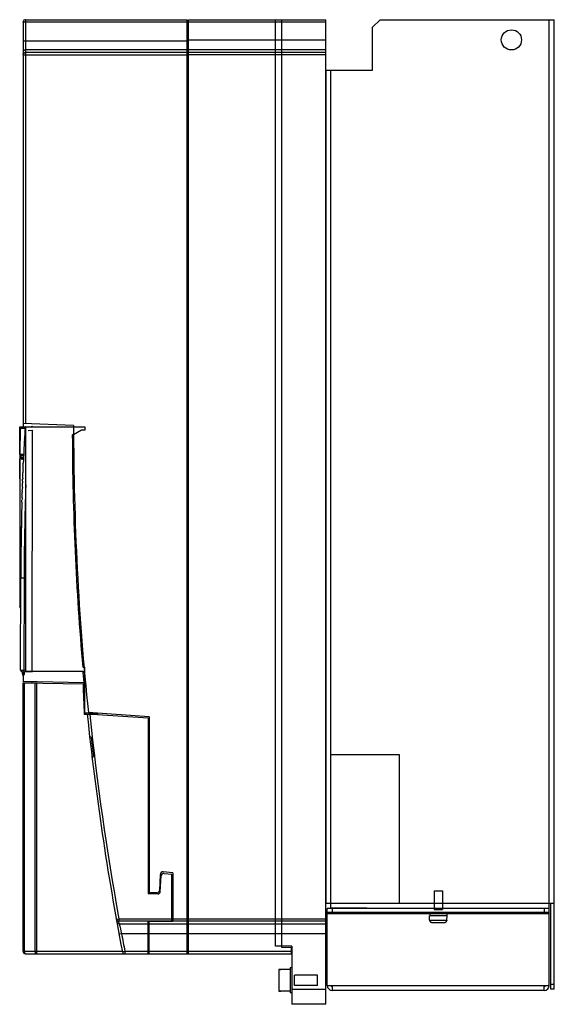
# Model space of a CAD drawing. Header units: millimetres. Extents: x 62 to 274, y 39 to 429.
import ezdxf

# ---------------------------------------------------------------- set-up
doc = ezdxf.new("R2010")
doc.units = ezdxf.units.MM
doc.header["$LTSCALE"] = 30.456595
doc.layers.get('0').update_dxf_attribs({"linetype": 'CONTINUOUS'})

msp = doc.modelspace()

# ---------------------------------------------------------------- linework, layer by layer
at = {"color": 7}
for p, q in [((63.47, 427.6), (63.48, 427.75)), ((63.47, 427.6), (63.47, 267.4)), ((64.48, 428.6), (64.48, 268.57)), ((64.48, 428.6), (128.47, 428.6)), ((64.48, 427.69), (128.47, 427.69)), ((128.47, 58.6), (128.47, 428.6)), ((128.47, 426.95), (128.97, 426.95)), ((128.97, 58.6), (128.97, 428.6)), ((128.97, 428.6), (183.47, 428.6)), ((183.47, 427.6), (128.97, 427.6)), ((163.47, 61.6), (163.47, 428.6)), ((165.97, 61.06), (165.97, 428.6)), ((183.47, 38.6), (183.47, 428.6)), ((201.97, 425.6), (204.97, 428.6)), ((201.97, 408.6), (201.97, 425.6)), ((204.97, 428.6), (273.97, 428.6)), ((271.97, 46.1), (271.97, 428.6)), ((273.97, 44.6), (273.97, 428.6)), ((128.97, 424.9), (128.47, 424.9)), ((64.48, 420.26), (128.47, 420.26)), ((128.47, 420.67), (183.47, 420.67)), ((63.47, 414.69), (128.47, 414.69)), ((128.47, 416.62), (64.48, 416.62)), ((64.48, 415.68), (128.47, 415.68)), ((128.97, 415.04), (128.46, 415.03)), ((128.47, 414.25), (128.97, 414.26)), ((183.47, 416.68), (128.97, 416.68)), ((128.97, 415.68), (183.47, 415.68)), ((183.47, 414.69), (128.97, 414.69)), ((128.97, 412.21), (128.47, 412.21)), ((183.53, 78.6), (183.53, 408.6)), ((183.53, 408.6), (201.97, 408.6)), ((185.47, 76.67), (185.47, 408.6)), ((62.17, 256.35), (62.17, 267.4)), ((62.17, 267.4), (87.97, 267.4)), ((62.26, 266.7), (62.24, 256.94)), ((64.57, 267.29), (62.74, 267.2)), ((83.47, 267.9), (63.47, 268.6)), ((64.14, 266.81), (64.23, 266.81)), ((64.23, 266.83), (64.18, 266.02)), ((64.57, 170.4), (64.57, 267.4)), ((65.51, 265.94), (67.26, 266.03)), ((67.26, 267.43), (66.73, 267.4)), ((67.07, 170.25), (67.26, 266.03)), ((67.26, 267.4), (67.26, 267.43)), ((86.56, 266.06), (83.48, 264.21)), ((87.97, 266.08), (86.56, 266.06)), ((87.97, 267.4), (87.97, 266.08)), ((64, 262.51), (64, 262.59)), ((83.48, 264.21), (82.97, 264.2)), ((62.23, 254.14), (62.12, 196.29)), ((62.17, 256.58), (62.14, 254.63)), ((62.14, 254.63), (62.27, 254.62)), ((62.24, 257.36), (62.17, 257.36)), ((62.2, 256.58), (62.17, 254.63)), ((62.28, 256.58), (62.17, 256.58)), ((62.17, 246.7), (62.17, 254.63)), ((62.23, 253.84), (62.17, 253.84)), ((62.23, 254.14), (62.27, 254.14)), ((62.28, 256.94), (62.24, 256.94)), ((62.28, 255.94), (62.28, 256.94)), ((63.67, 256.44), (62.35, 256.44)), ((62.35, 256.44), (62.35, 255.94)), ((62.35, 255.94), (63.67, 255.94)), ((62.35, 255.03), (62.65, 255.03)), ((62.57, 254.94), (62.72, 254.78)), ((62.88, 254.94), (62.57, 254.94)), ((62.66, 256.44), (62.65, 255.94)), ((63.05, 254.78), (62.72, 254.78)), ((63.08, 255.01), (62.86, 255.17)), ((63.4, 255.25), (63.08, 255.01)), ((63.42, 255.01), (63.19, 255.01)), ((63.44, 250.2), (63.48, 251.3)), ((63.48, 251.3), (63.54, 252.7)), ((63.54, 252.7), (63.55, 252.86)), ((63.55, 252.86), (63.55, 252.96)), ((62.22, 246.7), (62.17, 246.7)), ((63.27, 245.86), (63.3, 246.62)), ((63.31, 246.96), (63.36, 248.25)), ((63.36, 248.25), (63.4, 249.1)), ((63.14, 241.98), (63.17, 242.74)), ((63.19, 243.41), (63.24, 245.01)), ((63, 237.47), (63.03, 238.35)), ((63.05, 239.23), (63.1, 240.78)), ((63.1, 240.78), (63.12, 241.5)), ((62.6, 216.66), (62.16, 216.66)), ((62.55, 209.26), (62.14, 209.26)), ((62.47, 170.97), (62.54, 207.44)), ((63.87, 207.44), (62.54, 207.44)), ((63.87, 207.44), (63.79, 170.92)), ((62.39, 203.07), (62.37, 201.77)), ((62.53, 203.07), (62.39, 203.07)), ((62.37, 201.77), (62.53, 201.76)), ((62.34, 195.66), (62.52, 195.44)), ((87.01, 173.17), (87.52, 173.17)), ((87.1, 172.11), (87.77, 172.1)), ((87.77, 172.1), (87.77, 170.4)), ((62.47, 170.97), (63.79, 170.92)), ((62.94, 170.47), (67.07, 170.25)), ((63.47, 168.89), (63.47, 166.39)), ((63.56, 169.09), (63.57, 170.44)), ((63.67, 169.19), (63.67, 170.44)), ((63.86, 169.19), (63.67, 169.19)), ((64.57, 170.88), (63.79, 170.92)), ((63.87, 170.42), (63.86, 169.19)), ((87.77, 170.4), (64.57, 170.4)), ((87.29, 170), (87.25, 170.4)), ((87.29, 170), (87.76, 170)), ((87.76, 170.18), (87.76, 153.99)), ((66.97, 166.31), (63.47, 166.39)), ((63.47, 59.6), (63.47, 165.95)), ((63.47, 165.95), (87.24, 165.54)), ((63.92, 165.95), (63.92, 59.6)), ((66.97, 166.31), (66.97, 165.89)), ((69.03, 166.3), (66.97, 166.31)), ((68.23, 59.6), (68.23, 165.87)), ((68.73, 165.86), (68.73, 59.6)), ((87.67, 165.97), (69.03, 166.3)), ((88.28, 164.75), (87.76, 164.75)), ((88.9, 153.38), (87.66, 153.4)), ((87.76, 153.99), (89.34, 153.99)), ((88.89, 153.47), (92.99, 153.4)), ((89.34, 153.97), (89.32, 154.15)), ((113.47, 152.5), (89.32, 154.15)), ((89.34, 153.97), (92.97, 153.9)), ((91.91, 153.42), (91.91, 153.92)), ((92.81, 153.9), (92.81, 153.4)), ((92.97, 153.9), (92.97, 153.4)), ((92.99, 153.4), (112.97, 152.07)), ((113.47, 152.5), (113.47, 82.75)), ((112.97, 152.07), (112.97, 82.3)), ((90.44, 144.42), (89.83, 144.73)), ((90.44, 144.42), (91.36, 136.83)), ((90.83, 136.14), (91.36, 136.83)), ((185.47, 137.6), (212.47, 137.6)), ((212.47, 137.6), (212.47, 78.6)), ((117.85, 90.07), (117.47, 83.65)), ((122.82, 90.65), (119.01, 91.06)), ((119.31, 90.44), (122.47, 90.1)), ((122.47, 71.38), (122.47, 90.1)), ((122.82, 90.65), (122.82, 72.52)), ((117.82, 83.24), (118.2, 89.5)), ((116.52, 82.75), (112.97, 82.75)), ((116.82, 82.3), (112.97, 82.3)), ((226.32, 83.6), (229.62, 83.6)), ((226.32, 83.6), (226.32, 76.1)), ((229.62, 83.6), (229.62, 76.1)), ((183.53, 78.6), (273.97, 78.6)), ((272.47, 78.6), (272.47, 44.6)), ((128.47, 74.99), (128.97, 74.99)), ((271.97, 76.6), (183.97, 76.6)), ((183.97, 46.1), (183.97, 76.6)), ((183.97, 75.1), (271.97, 75.1)), ((183.97, 74.6), (271.97, 74.6)), ((199.67, 76.67), (185.47, 76.67)), ((185.97, 76.6), (185.97, 75.1)), ((199.67, 76.67), (199.67, 76.6)), ((223.97, 75.1), (223.97, 74.6)), ((224.62, 74.6), (224.62, 73.6)), ((226.32, 76.1), (229.62, 76.1)), ((231.32, 74.6), (231.32, 73.6)), ((231.97, 75.1), (231.97, 74.6)), ((269.97, 76.6), (269.97, 75.1)), ((100.41, 72.34), (101.39, 72.52)), ((101.39, 72.52), (122.47, 72.52)), ((101.39, 72.52), (101.39, 71.52)), ((122.47, 71.52), (101.39, 71.52)), ((101.57, 70.52), (101.39, 71.52)), ((101.57, 70.52), (112.97, 70.52)), ((122.47, 71.38), (112.97, 71.36)), ((112.97, 58.6), (112.97, 71.36)), ((122.78, 71.34), (113.47, 71.34)), ((113.47, 58.6), (113.47, 71.34)), ((113.47, 70.52), (128.47, 70.52)), ((122.8, 71.52), (122.78, 71.34)), ((128.47, 71.52), (122.8, 71.52)), ((122.82, 72.52), (128.47, 72.52)), ((128.46, 72.17), (128.97, 72.16)), ((128.97, 72.95), (128.47, 72.96)), ((128.97, 72.52), (183.47, 72.52)), ((183.47, 71.52), (128.97, 71.52)), ((128.97, 70.52), (183.47, 70.52)), ((231.47, 73.6), (224.47, 73.6)), ((224.5, 71.98), (224.47, 73.6)), ((224.5, 71.98), (231.43, 71.98)), ((224.5, 71.98), (224.52, 71.8)), ((224.52, 71.8), (224.55, 71.8)), ((225.54, 71), (230.4, 71)), ((231.39, 71.8), (231.41, 71.8)), ((231.43, 71.98), (231.41, 71.8)), ((231.43, 71.98), (231.47, 73.6)), ((102.49, 66.54), (101.51, 66.35)), ((183.47, 66.54), (102.49, 66.54)), ((113.47, 65.32), (112.97, 65.32)), ((112.97, 63.14), (113.47, 63.22)), ((128.97, 64.89), (128.47, 64.9)), ((128.47, 64.45), (128.97, 64.45)), ((63.47, 59.6), (102.78, 59.6)), ((64.47, 58.6), (169.77, 58.6)), ((102.82, 59.41), (103.8, 59.6)), ((103.8, 59.6), (112.97, 59.6)), ((103.8, 59.6), (103.8, 58.6)), ((112.97, 61.72), (113.47, 61.71)), ((113.47, 59.6), (128.47, 59.6)), ((128.47, 61.75), (128.97, 61.75)), ((128.97, 59.6), (169.77, 59.6)), ((169.96, 61.6), (163.47, 61.6)), ((169.77, 60.99), (165.97, 61.06)), ((169.77, 58.6), (169.77, 60.99)), ((169.96, 61.6), (169.96, 38.6)), ((165.57, 52.39), (164.87, 52.39)), ((164.87, 52.38), (165.57, 52.38)), ((164.87, 52.38), (164.87, 43.82)), ((169.27, 52.4), (165.57, 52.4)), ((165.57, 52.4), (165.57, 52.38)), ((169.96, 53), (169.27, 53)), ((169.27, 53), (169.27, 43.2)), ((180.07, 50.2), (170.97, 50.2)), ((170.97, 46), (170.97, 50.2)), ((180.07, 46), (180.07, 50.2)), ((164.87, 43.82), (165.57, 43.82)), ((165.57, 43.82), (164.87, 43.82)), ((165.57, 43.82), (165.57, 43.8)), ((169.27, 43.8), (165.57, 43.8)), ((169.96, 43.2), (169.27, 43.2)), ((169.96, 44.6), (183.47, 44.6)), ((180.07, 46), (170.97, 46)), ((183.97, 46.1), (271.97, 46.1)), ((185.97, 46.1), (185.97, 44.1)), ((269.97, 44.1), (185.97, 44.1)), ((269.97, 44.1), (269.97, 46.1)), ((272.47, 46.6), (273.97, 46.6)), ((273.97, 44.6), (272.47, 44.6)), ((183.47, 38.6), (169.96, 38.6))]:
    msp.add_line(p, q, dxfattribs=at)
msp.add_circle((256.97, 420.6), 4, dxfattribs=at)
for centre, radius, start, end in [((64.48, 427.59), 1.02, 90, 170.5143), ((62.76, 266.7), 0.5, 92.8849, 179.8844), ((1188.34, 205.18), 1125.8, 176.90171, 177.07672), ((64.73, 266.8), 0.5, 110.3299, 176.8608), ((1182.97, 267.4), 1099.49, 179.97388, 185.91209), ((1188.34, 205.18), 1125.8, 177.08079, 177.56762), ((1182.97, 267.4), 1100, 180.16667, 184.96959), ((67.85, 256.12), 5.61, 191.2218, 194.691), ((67.9, 256.12), 5.36, 191.7295, 192.7555), ((68.43, 258.97), 6.26, 216.4486, 220.0559), ((68.82, 255.87), 5.15, 178.9813, 179.3058), ((1188.34, 205.18), 1125.8, 177.70813, 177.76409), ((1188.34, 205.18), 1125.8, 177.92918, 177.97231), ((1188.34, 205.18), 1125.8, 177.87285, 177.89032), ((1188.34, 205.18), 1125.8, 178.12677, 178.15101), ((1188.34, 205.18), 1125.8, 178.05401, 178.08781), ((1188.35, 205.17), 1124.48, 178.00038, 179.8848), ((1188.34, 205.18), 1125.8, 178.26655, 178.31128), ((1188.34, 205.18), 1125.8, 178.35623, 179.88487), ((63.12, 196.29), 1, 179.8849, 218.5447), ((62.97, 170.97), 0.5, 179.8872, 266.8849), ((67.37, 170.43), 4.31, 179.5363, 198.0654), ((63.56, 169.19), 0.3, 198.0654, 359.8841), ((1187.29, 197.24), 1100.5, 181.65073, 182.28301), ((1182.96, 267.48), 1100, 185.94905, 190.90324), ((1182.96, 267.48), 1099, 185.9554, 190.21825), ((118.9, 90.01), 1.05, 83.8627, 176.6099), ((119.2, 89.44), 1, 83.991, 176.5285), ((116.52, 83.7), 0.948, 270, 356.6099), ((116.82, 83.3), 1, 270, 356.5285), ((101.39, 72.52), 0.994, 190.2317, 232.6232), ((101.39, 72.52), 0.992, 232.5969, 234.6142), ((806.68, 230.24), 722.97, 192.76309, 193.08709), ((225.52, 72), 0.997, 191.6303, 211.5081), ((225.53, 72.01), 1, 211.5417, 225.315), ((225.53, 72.01), 1, 225.3389, 231.0153), ((225.53, 72.01), 1.01, 231.0142, 236.5704), ((225.53, 72.02), 1.01, 236.5927, 254.1192), ((225.53, 72.02), 1.02, 254.111, 258.8877), ((225.54, 72.03), 1.03, 258.9063, 269.9909), ((230.4, 72.03), 1.03, 270.009, 281.0938), ((230.4, 72.02), 1.02, 281.1124, 285.8887), ((230.4, 72.01), 1.01, 285.8717, 303.4163), ((230.4, 72.01), 1.01, 303.4301, 308.9854), ((230.4, 72.01), 1, 308.9843, 314.6616), ((230.4, 72.01), 1, 314.6853, 328.4578), ((230.41, 72), 0.997, 328.4915, 348.3693), ((1182.96, 267.48), 1099, 190.53527, 190.90324), ((64.47, 59.6), 1, 180, 270), ((103.8, 59.6), 1, 190.9032, 270), ((185.97, 46.1), 2, 180, 270), ((185.97, 46.1), 0.5, 180, 270), ((269.97, 46.1), 2, 270, 360), ((269.97, 46.1), 0.5, 270, 360)]:
    msp.add_arc(centre, radius, start, end, dxfattribs=at)
for points, knots in [([(63.77, 427.66), (63.73, 427.66), (63.65, 427.65), (63.56, 427.64), (63.5, 427.63), (63.47, 427.61), (63.47, 427.6)], [0, 0, 0, 0, 0.406682, 0.713954, 0.911111, 1, 1, 1, 1]), ([(64.48, 427.69), (64.42, 427.69), (64.18, 427.69), (63.94, 427.68), (63.77, 427.66)], [0, 0, 0, 0, 0.274635, 1, 1, 1, 1]), ([(63.47, 420.17), (63.47, 420.18), (63.5, 420.19), (63.55, 420.2), (63.65, 420.22), (63.83, 420.24), (64.11, 420.25), (64.35, 420.26), (64.48, 420.26)], [0, 0, 0, 0, 0.025392, 0.083896, 0.176565, 0.300157, 0.621516, 1, 1, 1, 1]), ([(64.48, 416.62), (64.22, 416.62), (63.68, 416.41), (63.47, 415.87), (63.47, 415.61)], [0, 0, 0, 0, 0.500674, 1, 1, 1, 1]), ([(63.47, 414.68), (63.47, 414.94), (63.69, 415.47), (64.23, 415.68), (64.48, 415.68)], [0, 0, 0, 0, 0.499369, 1, 1, 1, 1]), ([(62.26, 266.7), (62.26, 266.7), (62.26, 266.7), (62.27, 266.7), (62.28, 266.71), (62.3, 266.71), (62.33, 266.71), (62.39, 266.71), (62.46, 266.72), (62.54, 266.72), (62.64, 266.73), (62.8, 266.74), (63.03, 266.75), (63.36, 266.77), (63.73, 266.79), (64, 266.8), (64.14, 266.81)], [0, 0, 0, 0, 0.001073, 0.004166, 0.009298, 0.016468, 0.036905, 0.065439, 0.102022, 0.146558, 0.198941, 0.259064, 0.402035, 0.574259, 0.774288, 1, 1, 1, 1]), ([(64.18, 266.02), (64.18, 266.02), (64.19, 266.02), (64.19, 266.03), (64.2, 266.04), (64.22, 266.07), (64.24, 266.1), (64.29, 266.15), (64.34, 266.21), (64.43, 266.31), (64.5, 266.39), (64.56, 266.44)], [0, 0, 0, 0, 0.007058, 0.024238, 0.050713, 0.08565, 0.177955, 0.297553, 0.442032, 0.608961, 1, 1, 1, 1]), ([(64.18, 266.02), (64.18, 266.02), (64.19, 266.02), (64.19, 266.02), (64.2, 266.02), (64.21, 266.02), (64.24, 266.01), (64.28, 266.01), (64.34, 266.01), (64.4, 266), (64.47, 266), (64.53, 266), (64.55, 266)], [0, 0, 0, 0, 0.004035, 0.01623, 0.036549, 0.064945, 0.145763, 0.258219, 0.401269, 0.573559, 0.773716, 1, 1, 1, 1]), ([(62.27, 254.14), (62.27, 254.44), (62.28, 255.04), (62.28, 255.64), (62.28, 255.94)], [0, 0, 0, 0, 0.5, 1, 1, 1, 1]), ([(62.57, 255.44), (62.54, 255.44), (62.48, 255.42), (62.42, 255.33), (62.38, 255.19), (62.35, 255.09), (62.35, 255.03)], [0, 0, 0, 0, 0.159478, 0.3621, 0.640801, 1, 1, 1, 1]), ([(62.42, 254.7), (62.43, 254.74), (62.44, 254.8), (62.48, 254.87), (62.52, 254.92), (62.55, 254.94), (62.57, 254.94)], [0, 0, 0, 0, 0.355264, 0.63466, 0.840097, 1, 1, 1, 1]), ([(62.86, 255.17), (62.84, 255.21), (62.79, 255.28), (62.71, 255.38), (62.62, 255.44), (62.57, 255.44)], [0, 0, 0, 0, 0.334339, 0.61168, 1, 1, 1, 1]), ([(62.71, 255.27), (62.71, 255.26), (62.68, 255.18), (62.66, 255.1), (62.65, 255.03)], [0, 0, 0, 0, 0.218195, 1, 1, 1, 1]), ([(62.74, 255.33), (62.74, 255.32), (62.73, 255.31), (62.72, 255.29), (62.71, 255.27)], [0, 0, 0, 0, 0.237129, 1, 1, 1, 1]), ([(62.72, 254.78), (62.76, 254.7), (62.83, 254.6), (62.97, 254.52), (63.04, 254.51), (63.08, 254.51)], [0, 0, 0, 0, 0.548393, 0.777029, 1, 1, 1, 1]), ([(62.77, 255.38), (62.77, 255.38), (62.76, 255.36), (62.75, 255.34), (62.74, 255.33)], [0, 0, 0, 0, 0.233465, 1, 1, 1, 1]), ([(62.88, 254.94), (62.89, 254.94), (62.91, 254.94), (62.93, 254.92), (62.95, 254.91)], [0, 0, 0, 0, 0.226892, 1, 1, 1, 1]), ([(62.95, 254.91), (62.96, 254.91), (63, 254.87), (63.03, 254.82), (63.05, 254.78)], [0, 0, 0, 0, 0.20675, 1, 1, 1, 1]), ([(63.05, 254.78), (63.06, 254.76), (63.1, 254.69), (63.15, 254.63), (63.19, 254.59)], [0, 0, 0, 0, 0.275488, 1, 1, 1, 1]), ([(63.08, 254.51), (63.17, 254.51), (63.4, 254.61), (63.56, 254.78), (63.64, 254.89)], [0, 0, 0, 0, 0.430325, 1, 1, 1, 1]), ([(63.42, 255.01), (63.43, 255.01), (63.47, 255.01), (63.51, 255.02), (63.54, 255.04)], [0, 0, 0, 0, 0.239249, 1, 1, 1, 1]), ([(63.67, 256.1), (63.67, 256.16), (63.67, 256.27), (63.67, 256.38), (63.67, 256.44)], [0, 0, 0, 0, 0.5, 1, 1, 1, 1]), ([(62.18, 228.45), (62.18, 228.32), (62.22, 228.05), (62.39, 227.44), (62.59, 226.97), (62.74, 226.64)], [0, 0, 0, 0, 0.195503, 0.429112, 1, 1, 1, 1]), ([(62.53, 199.74), (62.47, 199.68), (62.37, 199.57), (62.26, 199.43), (62.19, 199.34), (62.15, 199.3), (62.13, 199.26), (62.12, 199.24), (62.12, 199.23)], [0, 0, 0, 0, 0.394327, 0.697675, 0.812346, 0.901095, 0.963425, 1, 1, 1, 1]), ([(62.52, 195.8), (62.46, 195.86), (62.38, 195.96), (62.28, 196.08), (62.22, 196.14), (62.18, 196.2), (62.15, 196.24), (62.13, 196.27), (62.12, 196.28), (62.12, 196.29)], [0, 0, 0, 0, 0.417256, 0.586034, 0.726651, 0.838531, 0.921215, 0.974773, 1, 1, 1, 1]), ([(63.28, 169.09), (63.28, 169.09), (63.29, 169.1), (63.29, 169.1), (63.31, 169.1), (63.33, 169.11), (63.36, 169.12), (63.41, 169.14), (63.44, 169.15), (63.47, 169.16)], [0, 0, 0, 0, 0.018629, 0.074734, 0.166328, 0.290246, 0.441699, 0.615566, 1, 1, 1, 1]), ([(63.46, 169.16), (63.47, 169.14), (63.5, 169.1), (63.54, 169.09), (63.56, 169.09)], [0, 0, 0, 0, 0.500081, 1, 1, 1, 1]), ([(63.67, 169.19), (63.67, 169.16), (63.65, 169.11), (63.59, 169.09), (63.56, 169.09)], [0, 0, 0, 0, 0.500029, 1, 1, 1, 1]), ([(63.56, 168.89), (63.57, 168.89), (63.56, 168.89), (63.56, 168.9), (63.56, 168.91), (63.56, 168.92), (63.56, 168.95), (63.56, 168.98), (63.56, 169.02), (63.56, 169.06), (63.56, 169.09)], [0, 0, 0, 0, 0.019444, 0.04334, 0.076335, 0.168538, 0.292846, 0.444359, 0.617847, 1, 1, 1, 1]), ([(63.79, 170.92), (63.79, 170.86), (63.79, 170.77), (63.78, 170.65), (63.78, 170.58), (63.78, 170.51), (63.78, 170.47), (63.79, 170.44), (63.79, 170.43), (63.79, 170.42), (63.79, 170.42)], [0, 0, 0, 0, 0.381081, 0.553276, 0.704117, 0.827996, 0.920424, 0.977794, 0.992998, 1, 1, 1, 1]), ([(100.59, 71.34), (100.61, 71.23), (100.69, 71), (100.93, 70.73), (101.24, 70.56), (101.47, 70.52), (101.57, 70.52)], [0, 0, 0, 0, 0.248008, 0.507783, 0.763334, 1, 1, 1, 1]), ([(63.92, 59.6), (63.92, 59.54), (63.93, 59.41), (63.97, 59.19), (64.03, 58.98), (64.15, 58.77), (64.29, 58.64), (64.41, 58.6), (64.47, 58.6)], [0, 0, 0, 0, 0.158074, 0.312527, 0.527128, 0.713153, 0.867926, 1, 1, 1, 1]), ([(68.78, 58.6), (68.74, 58.6), (68.66, 58.62), (68.54, 58.69), (68.42, 58.84), (68.27, 59.14), (68.23, 59.41), (68.23, 59.6)], [0, 0, 0, 0, 0.087094, 0.181731, 0.346809, 0.543433, 1, 1, 1, 1]), ([(68.73, 59.6), (68.73, 59.47), (68.73, 59.29), (68.74, 59.05), (68.74, 58.9), (68.75, 58.78), (68.76, 58.7), (68.76, 58.65), (68.77, 58.62), (68.77, 58.61), (68.77, 58.6), (68.78, 58.6)], [0, 0, 0, 0, 0.381378, 0.553784, 0.704826, 0.828854, 0.921332, 0.954493, 0.978589, 0.993569, 1, 1, 1, 1])]:
    msp.add_open_spline(points, degree=3, knots=knots, dxfattribs=at)
for points in [[(63.19, 254.59), (63.21, 254.58), (63.23, 254.56), (63.25, 254.55)], [(63.67, 255.97), (63.67, 256.01), (63.67, 256.06), (63.67, 256.1)], [(63.46, 169.16), (63.33, 169.57), (63.26, 170.02), (63.26, 170.45)], [(87.76, 164.88), (87.6, 166.58), (87.45, 168.29), (87.29, 170)], [(100.81, 71.71), (100.98, 71.59), (101.19, 71.52), (101.39, 71.52)], [(122.81, 71.84), (122.81, 71.66), (122.81, 71.54), (122.8, 71.52)], [(122.82, 72.52), (122.82, 72.27), (122.82, 72.02), (122.81, 71.84)]]:
    msp.add_open_spline(points, degree=3, dxfattribs=at)

doc.saveas('drawing.dxf')
